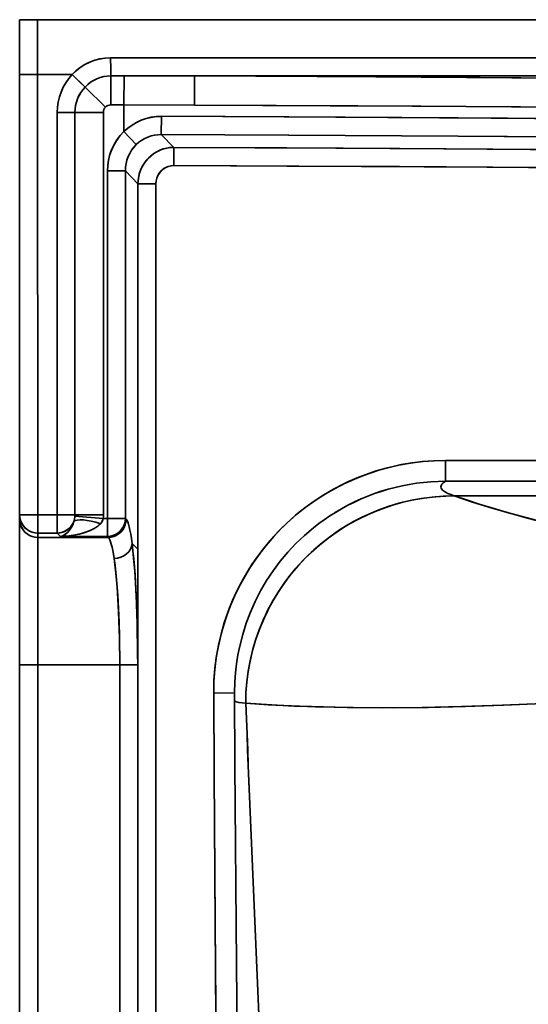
# Model space of a CAD drawing. Extents: x 290 to 1969, y 22 to 1622.
# Tile 3 of 12: x 290 to 411, y 441 to 676. Entities that reach past the tile are written whole.
import ezdxf

# ---------------------------------------------------------------- set-up
doc = ezdxf.new("R2010")
doc.units = 0

msp = doc.modelspace()

# ---------------------------------------------------------------- linework, layer by layer
at = {"color": 7, "lineweight": 35, "ltscale": 0.106953}
for p, q in [((289.55, 675.54), (293.83, 675.54)), ((293.83, 675.54), (289.55, 675.54))]:
    msp.add_line(p, q, dxfattribs=at)
at = {"color": 7, "lineweight": 35, "ltscale": 0.327}
for p, q in [((289.55, 675.54), (289.55, 662.46)), ((293.83, 675.54), (293.84, 662.46)), ((293.84, 662.46), (293.83, 675.54))]:
    msp.add_line(p, q, dxfattribs=at)
at = {"color": 7, "lineweight": 35}
for p, q in [((289.55, 243.9), (289.55, 675.54)), ((594.5, 675.54), (293.83, 675.54)), ((293.83, 675.54), (594.5, 675.54)), ((298.14, 675.54), (349.88, 675.54)), ((358.8, 675.54), (404.71, 675.54)), ((404.73, 675.54), (453.14, 675.54)), ((311.26, 666.45), (594.5, 666.45)), ((594.5, 666.45), (311.26, 666.45)), ((289.55, 557.45), (289.55, 662.46)), ((289.55, 662.46), (289.55, 557.45)), ((293.84, 662.46), (293.85, 557.45)), ((293.85, 557.45), (293.84, 662.46)), ((594.5, 662.11), (331.29, 662.11)), ((594.5, 662.11), (331.29, 662.11)), ((298.5, 557.45), (298.5, 653.4)), ((298.5, 557.45), (298.5, 653.4)), ((302.75, 653.4), (302.75, 557.45)), ((302.75, 557.45), (302.75, 653.4)), ((309.53, 653.4), (309.53, 557.45)), ((309.53, 557.45), (309.53, 653.4)), ((310.49, 556.61), (310.49, 639.46)), ((310.49, 639.46), (310.49, 556.61)), ((314.77, 556.61), (314.77, 639.46)), ((314.77, 639.46), (314.77, 556.61)), ((317.77, 636.4), (317.77, 549.23)), ((317.77, 636.4), (317.77, 549.23)), ((322.05, 243.9), (322.05, 636.4)), ((322.05, 636.4), (322.05, 243.9)), ((391.13, 570.43), (594.5, 570.43)), ((391.13, 570.43), (594.5, 570.43)), ((594.5, 565.46), (391.13, 565.46)), ((391.13, 565.46), (594.5, 565.46)), ((582.98, 561.97), (393.2, 561.97)), ((582.98, 561.97), (393.2, 561.97)), ((289.55, 521.67), (289.55, 556.42)), ((289.55, 556.42), (289.55, 521.67)), ((293.85, 552.08), (293.85, 521.67)), ((293.85, 521.67), (293.85, 552.08)), ((317.77, 549.23), (317.77, 243.9)), ((317.77, 243.9), (317.77, 549.23)), ((289.55, 244.28), (289.55, 521.67)), ((289.55, 521.67), (289.55, 244.28)), ((293.85, 521.67), (293.85, 244.28)), ((293.85, 244.28), (293.85, 521.67)), ((313.43, 243.9), (313.43, 521.67)), ((313.43, 521.67), (313.43, 243.9)), ((317.71, 243.9), (317.71, 521.67)), ((317.71, 521.67), (317.71, 243.9))]:
    msp.add_line(p, q, dxfattribs=at)
at = {"color": 7, "lineweight": 35, "ltscale": 0.107375}
for p, q in [((289.55, 675.54), (293.85, 675.54)), ((293.85, 675.54), (298.14, 675.54)), ((293.85, 557.45), (289.55, 557.45)), ((289.55, 557.45), (293.85, 557.45)), ((293.85, 521.67), (289.55, 521.67)), ((289.55, 521.67), (293.85, 521.67))]:
    msp.add_line(p, q, dxfattribs=at)
at = {"color": 7, "lineweight": 35, "ltscale": 0.222894}
msp.add_line((358.8, 675.54), (349.88, 675.54), dxfattribs=at)
at = {"color": 7, "lineweight": 35, "ltscale": 0.000534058}
msp.add_line((404.71, 675.54), (404.73, 675.54), dxfattribs=at)
at = {"color": 7, "lineweight": 35, "ltscale": 0.000120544}
msp.add_line((404.73, 675.54), (404.73, 675.54), dxfattribs=at)
at = {"color": 7, "lineweight": 35, "ltscale": 0.107137}
for p, q in [((289.55, 662.46), (293.84, 662.46)), ((293.84, 662.46), (289.55, 662.46))]:
    msp.add_line(p, q, dxfattribs=at)
at = {"color": 7, "lineweight": 35, "ltscale": 0.20536}
msp.add_line((293.84, 662.46), (302.05, 662.46), dxfattribs=at)
at = {"color": 7, "lineweight": 35, "ltscale": 0.172739}
msp.add_line((311.31, 655.22), (311.33, 662.13), dxfattribs=at)
at = {"color": 7, "lineweight": 35, "ltscale": 0.172741}
msp.add_line((311.31, 655.22), (311.33, 662.13), dxfattribs=at)
at = {"color": 7, "lineweight": 35, "ltscale": 0.077963}
for p, q in [((314.45, 662.13), (311.33, 662.13)), ((311.33, 662.13), (314.45, 662.13))]:
    msp.add_line(p, q, dxfattribs=at)
at = {"color": 7, "lineweight": 35, "ltscale": 0.172877}
msp.add_line((314.45, 662.13), (314.43, 655.21), dxfattribs=at)
at = {"color": 7, "lineweight": 35, "ltscale": 0.172874}
msp.add_line((314.43, 655.21), (314.45, 662.13), dxfattribs=at)
at = {"color": 7, "lineweight": 35, "ltscale": 0.420881}
msp.add_line((314.45, 662.13), (331.29, 662.11), dxfattribs=at)
msp.add_line((314.45, 662.13), (331.29, 662.11), dxfattribs=at)
at = {"color": 7, "lineweight": 35, "ltscale": 0.173736}
msp.add_line((331.27, 655.16), (331.29, 662.11), dxfattribs=at)
msp.add_line((331.27, 655.16), (331.29, 662.11), dxfattribs=at)
at = {"color": 7, "lineweight": 35, "ltscale": 0.171012}
msp.add_line((310.03, 654.68), (305.15, 659.46), dxfattribs=at)
at = {"color": 7, "lineweight": 35, "ltscale": 0.170956}
msp.add_line((305.15, 659.46), (310.03, 654.68), dxfattribs=at)
at = {"color": 7, "lineweight": 35, "ltscale": 0.077935}
msp.add_line((314.43, 655.21), (311.31, 655.22), dxfattribs=at)
msp.add_line((314.43, 655.21), (311.31, 655.22), dxfattribs=at)
at = {"color": 7, "lineweight": 35, "ltscale": 0.158842}
msp.add_line((314.43, 655.21), (314.43, 648.86), dxfattribs=at)
at = {"color": 7, "lineweight": 35, "ltscale": 0.420873}
for p, q in [((331.27, 655.16), (314.43, 655.21)), ((314.43, 655.21), (331.27, 655.16))]:
    msp.add_line(p, q, dxfattribs=at)
at = {"color": 7, "lineweight": 35, "ltscale": 0.106042}
for p, q in [((298.5, 653.4), (302.75, 653.4)), ((302.75, 653.4), (298.5, 653.4)), ((302.75, 557.45), (298.5, 557.45)), ((298.5, 557.45), (302.75, 557.45))]:
    msp.add_line(p, q, dxfattribs=at)
at = {"color": 7, "lineweight": 35, "ltscale": 0.169668}
msp.add_line((309.53, 653.4), (302.75, 653.4), dxfattribs=at)
at = {"color": 7, "lineweight": 35, "ltscale": 0.169667}
for p, q in [((309.53, 653.4), (302.75, 653.4)), ((309.53, 557.45), (302.75, 557.45)), ((302.75, 557.45), (309.53, 557.45))]:
    msp.add_line(p, q, dxfattribs=at)
at = {"color": 7, "lineweight": 35, "ltscale": 0.108585}
for p, q in [((323.35, 648.15), (323.36, 652.49)), ((323.35, 648.15), (323.36, 652.49)), ((326.34, 640.75), (326.36, 645.09)), ((326.34, 640.75), (326.36, 645.09)), ((293.85, 557.45), (293.85, 553.11)), ((298.5, 553.11), (298.5, 557.45)), ((310.49, 552.27), (310.49, 556.61))]:
    msp.add_line(p, q, dxfattribs=at)
at = {"color": 7, "lineweight": 35, "ltscale": 0.107397}
for p, q in [((317.38, 645.74), (314.43, 648.86)), ((314.43, 648.86), (317.38, 645.74))]:
    msp.add_line(p, q, dxfattribs=at)
at = {"color": 7, "lineweight": 35, "ltscale": 0.107053}
for p, q in [((326.36, 645.09), (323.35, 648.15)), ((323.35, 648.15), (326.36, 645.09))]:
    msp.add_line(p, q, dxfattribs=at)
at = {"color": 7, "lineweight": 35, "ltscale": 0.106966}
for p, q in [((314.77, 639.46), (310.49, 639.46)), ((314.77, 639.46), (310.49, 639.46)), ((322.05, 636.4), (317.77, 636.4)), ((322.05, 636.4), (317.77, 636.4)), ((314.77, 556.61), (310.49, 556.61)), ((310.49, 556.61), (314.77, 556.61)), ((317.71, 521.67), (313.43, 521.67)), ((317.71, 521.67), (313.43, 521.67))]:
    msp.add_line(p, q, dxfattribs=at)
at = {"color": 7, "lineweight": 35, "ltscale": 0.107008}
msp.add_line((317.77, 636.4), (314.77, 639.46), dxfattribs=at)
msp.add_line((317.77, 636.4), (314.77, 639.46), dxfattribs=at)
at = {"color": 7, "lineweight": 35, "ltscale": 0.124289}
msp.add_line((391.13, 570.43), (391.13, 565.46), dxfattribs=at)
msp.add_line((391.13, 570.43), (391.13, 565.46), dxfattribs=at)
at = {"color": 7, "lineweight": 35, "ltscale": 0.025722}
for p, q in [((289.55, 556.42), (289.55, 557.45)), ((289.55, 557.45), (289.55, 556.42)), ((293.85, 553.11), (293.85, 552.08)), ((293.85, 552.08), (293.85, 553.11))]:
    msp.add_line(p, q, dxfattribs=at)
at = {"color": 7, "lineweight": 35, "ltscale": 0.116359}
for p, q in [((293.85, 557.45), (298.5, 557.45)), ((298.5, 557.45), (293.85, 557.45)), ((298.5, 553.11), (293.85, 553.11)), ((293.85, 553.11), (298.5, 553.11))]:
    msp.add_line(p, q, dxfattribs=at)
at = {"color": 7, "lineweight": 35, "ltscale": 0.108583}
msp.add_line((293.85, 553.11), (293.85, 557.45), dxfattribs=at)
at = {"color": 7, "lineweight": 35, "ltscale": 0.108586}
for p, q in [((298.5, 557.45), (298.5, 553.11)), ((310.49, 556.61), (310.49, 552.27))]:
    msp.add_line(p, q, dxfattribs=at)
at = {"color": 7, "lineweight": 35, "ltscale": 0.169682}
for p, q in [((309.5, 556.61), (302.73, 557.13)), ((302.73, 557.13), (309.5, 556.61))]:
    msp.add_line(p, q, dxfattribs=at)
at = {"color": 7, "lineweight": 35, "ltscale": 0.024824}
msp.add_line((309.5, 556.61), (310.49, 556.61), dxfattribs=at)
msp.add_line((309.5, 556.61), (310.49, 556.61), dxfattribs=at)
at = {"color": 7, "lineweight": 35, "ltscale": 0.006768}
for p, q in [((314.77, 556.61), (314.96, 556.42)), ((314.96, 556.42), (314.77, 556.61)), ((310.68, 552.08), (310.49, 552.27)), ((310.68, 552.08), (310.49, 552.27))]:
    msp.add_line(p, q, dxfattribs=at)
at = {"color": 7, "lineweight": 35, "ltscale": 0.420872}
for p, q in [((293.85, 552.08), (310.68, 552.08)), ((310.68, 552.08), (293.85, 552.08))]:
    msp.add_line(p, q, dxfattribs=at)
at = {"color": 7, "lineweight": 35, "ltscale": 0.029337}
for p, q in [((299.33, 552.27), (298.5, 553.11)), ((298.5, 553.11), (299.33, 552.27))]:
    msp.add_line(p, q, dxfattribs=at)
at = {"color": 7, "lineweight": 35, "ltscale": 0.279176}
for p, q in [((310.49, 552.27), (299.33, 552.27)), ((299.33, 552.27), (310.49, 552.27))]:
    msp.add_line(p, q, dxfattribs=at)
at = {"color": 7, "lineweight": 35, "ltscale": 0.03523}
for p, q in [((316.38, 550.64), (317.36, 549.64)), ((317.36, 549.64), (316.38, 550.64))]:
    msp.add_line(p, q, dxfattribs=at)
at = {"color": 7, "lineweight": 35, "ltscale": 0.014553}
for p, q in [((317.36, 549.64), (317.77, 549.23)), ((317.77, 549.23), (317.36, 549.64))]:
    msp.add_line(p, q, dxfattribs=at)
at = {"color": 7, "lineweight": 35, "ltscale": 0.489474}
for p, q in [((313.43, 521.67), (293.85, 521.67)), ((293.85, 521.67), (313.43, 521.67))]:
    msp.add_line(p, q, dxfattribs=at)
at = {"color": 7, "lineweight": 35, "ltscale": 0.125}
msp.add_line((335.84, 514.95), (340.84, 514.97), dxfattribs=at)
at = {"color": 7, "lineweight": 35, "ltscale": 0.125001}
msp.add_line((335.84, 514.95), (340.84, 514.97), dxfattribs=at)
at = {"color": 7, "lineweight": 35}
for points in [[(302.05, 662.46), (302.95, 663.32), (303.92, 664.09), (304.97, 664.76), (306.07, 665.33), (307.23, 665.79), (308.54, 666.15), (309.89, 666.38), (311.26, 666.45)], [(311.26, 666.45), (311.28, 663.8), (311.3, 662.74), (311.33, 662.13)], [(311.26, 666.45), (311.28, 663.8), (311.3, 662.74), (311.33, 662.13)], [(302.05, 662.46), (305.07, 659.53), (305.15, 659.46)], [(305.15, 659.46), (303.76, 660.8), (302.06, 662.46)], [(331.29, 662.11), (360.5, 661.98), (389.7, 661.81), (428.55, 661.52), (471.75, 661.19), (493.36, 661.04), (525.79, 660.85)], [(525.79, 660.85), (493.34, 661.04), (471.73, 661.19), (428.51, 661.52), (385.33, 661.84), (363.71, 661.96), (331.29, 662.11)], [(525.76, 653.9), (486.82, 654.13), (447.94, 654.42), (409.05, 654.72), (370.2, 654.98), (331.27, 655.16)], [(525.76, 653.9), (493.3, 654.09), (471.68, 654.24), (428.46, 654.57), (385.3, 654.89), (363.67, 655.02), (331.27, 655.16)], [(323.36, 652.49), (352.69, 652.38), (402.02, 652.08), (443.37, 651.77), (463.76, 651.61), (483.8, 651.46), (504.08, 651.33), (525.76, 651.2)], [(323.36, 652.49), (353.76, 652.37), (394.2, 652.13), (429.6, 651.87), (465.01, 651.6), (505.51, 651.32), (525.76, 651.2)], [(310.49, 639.46), (310.55, 640.7), (310.73, 641.94), (311.02, 643.15), (311.42, 644.33), (311.93, 645.46), (312.64, 646.68), (313.48, 647.82), (314.43, 648.86)], [(525.74, 646.86), (496.48, 647.03), (438, 647.47), (394.15, 647.79), (353.72, 648.03), (323.35, 648.15)], [(323.35, 648.15), (353.74, 648.03), (394.17, 647.79), (429.57, 647.53), (464.98, 647.26), (505.48, 646.98), (525.74, 646.86)], [(326.36, 645.09), (325.34, 645.03), (324.35, 644.85), (323.38, 644.55), (322.45, 644.14), (321.58, 643.61), (320.77, 642.99), (320.04, 642.27), (319.4, 641.48), (318.85, 640.61), (318.41, 639.68), (318.09, 638.7), (317.87, 637.7), (317.8, 637.05), (317.77, 636.4)], [(326.36, 645.09), (365.01, 644.93), (390.77, 644.77), (442.31, 644.38), (493.83, 644), (519.6, 643.84), (564.19, 643.66)], [(564.19, 643.66), (546.69, 643.71), (509.71, 643.89), (485.04, 644.06), (435.71, 644.43), (380.22, 644.84), (353.29, 644.99), (326.36, 645.09)], [(326.34, 640.75), (325.67, 640.7), (325.01, 640.54), (324.39, 640.28), (323.81, 639.92), (323.3, 639.48), (322.86, 638.95), (322.51, 638.37), (322.26, 637.74), (322.1, 637.08), (322.05, 636.4)], [(326.34, 640.75), (325.67, 640.7), (325.02, 640.54), (324.4, 640.28), (323.83, 639.93), (323.32, 639.49), (322.88, 638.97), (322.52, 638.39), (322.26, 637.76), (322.11, 637.1), (322.05, 636.4)], [(564.18, 639.31), (546.69, 639.37), (509.68, 639.55), (485.02, 639.71), (435.69, 640.09), (380.2, 640.49), (353.27, 640.64), (326.34, 640.75)], [(564.18, 639.31), (520.43, 639.49), (500.52, 639.61), (460.71, 639.89), (400.99, 640.35), (371.13, 640.55), (326.34, 640.75)], [(335.84, 514.95), (335.91, 517.92), (336.14, 520.89), (336.53, 523.83), (337.08, 526.76), (337.78, 529.65), (338.64, 532.49), (339.64, 535.29), (340.8, 538.03), (342.1, 540.7), (343.48, 543.18), (344.98, 545.59), (346.6, 547.91), (348.33, 550.15), (350.18, 552.3), (352.14, 554.35), (354.16, 556.26), (356.27, 558.06), (358.46, 559.76), (360.74, 561.34), (363.1, 562.8), (365.53, 564.15), (368.02, 565.37), (370.45, 566.42), (372.93, 567.35), (375.45, 568.16), (378, 568.85), (380.59, 569.42), (383.2, 569.86), (385.84, 570.18), (388.48, 570.37), (391.13, 570.43)], [(335.84, 514.95), (335.9, 517.79), (336.11, 520.61), (336.47, 523.43), (336.96, 526.22), (337.6, 528.98), (338.38, 531.71), (339.3, 534.4), (340.36, 537.03), (341.55, 539.6), (342.86, 542.11), (344.31, 544.55), (345.87, 546.91), (347.56, 549.18), (349.36, 551.37), (351.26, 553.46), (353.28, 555.45), (355.39, 557.34), (357.6, 559.11), (359.81, 560.71), (362.1, 562.2), (364.46, 563.58), (366.88, 564.83), (369.41, 565.99), (372, 567.02), (374.64, 567.92), (377.32, 568.68), (380.04, 569.31), (382.79, 569.8), (385.56, 570.15), (388.34, 570.36), (391.13, 570.43)], [(393.2, 561.97), (392.39, 562.27), (391.68, 562.57), (391.13, 562.86), (390.68, 563.16), (390.44, 563.37), (390.26, 563.57), (390.1, 563.85), (390.04, 564.12), (390.09, 564.4), (390.28, 564.75), (390.63, 565.11), (391.13, 565.46)], [(393.2, 561.97), (392.39, 562.27), (391.68, 562.57), (391.13, 562.86), (390.68, 563.16), (390.44, 563.37), (390.26, 563.57), (390.1, 563.85), (390.04, 564.12), (390.09, 564.4), (390.28, 564.75), (390.63, 565.11), (391.13, 565.46)], [(343.49, 512.54), (343.55, 515.08), (343.75, 517.61), (344.08, 520.14), (344.54, 522.64), (345.12, 525.12), (345.84, 527.56), (346.68, 529.97), (347.65, 532.33), (348.73, 534.64), (349.81, 536.67), (350.98, 538.64), (352.25, 540.56), (353.8, 542.67), (355.46, 544.71), (357.22, 546.65), (359.09, 548.5), (361.06, 550.25), (363.12, 551.89), (365.27, 553.43), (367.21, 554.67), (369.2, 555.83), (371.25, 556.89), (373.6, 557.96), (376.01, 558.92), (378.47, 559.75), (380.97, 560.45), (383.51, 561.02), (386.08, 561.46), (388.66, 561.76), (391.27, 561.93), (393.2, 561.97)], [(343.49, 512.54), (343.55, 515.03), (343.74, 517.54), (344.07, 520.06), (344.52, 522.58), (345.12, 525.09), (345.84, 527.57), (346.71, 530.03), (347.7, 532.45), (348.8, 534.77), (350.02, 537.03), (351.36, 539.24), (352.82, 541.37), (354.39, 543.43), (356.07, 545.41), (357.85, 547.3), (359.73, 549.09), (361.71, 550.78), (363.77, 552.37), (365.9, 553.85), (368.11, 555.21), (370.37, 556.45), (372.69, 557.57), (375.06, 558.56), (377.46, 559.43), (380.06, 560.21), (382.69, 560.85), (385.32, 561.34), (387.96, 561.69), (390.59, 561.9), (393.2, 561.97)], [(393.2, 561.97), (397.63, 560.51), (402.27, 559.08), (407.09, 557.68), (410.7, 556.68), (414.38, 555.71), (418.37, 554.7), (422.44, 553.71), (429.58, 552.07), (437, 550.49)], [(393.2, 561.97), (396.13, 561), (399.16, 560.03), (402.45, 559.02), (405.84, 558.03), (412.67, 556.16), (419.77, 554.35), (427.13, 552.62), (432, 551.54), (437, 550.49)], [(289.55, 557.45), (289.61, 556.77), (289.77, 556.1), (290.03, 555.47), (290.38, 554.89), (290.83, 554.37), (291.35, 553.92), (291.93, 553.57), (292.56, 553.31), (293.22, 553.15), (293.85, 553.11)], [(293.85, 553.11), (293.18, 553.16), (292.52, 553.32), (291.89, 553.58), (291.32, 553.94), (290.8, 554.39), (290.36, 554.91), (290.01, 555.5), (289.76, 556.13), (289.6, 556.8), (289.55, 557.45)], [(309.5, 556.61), (309.42, 556.32), (309.24, 555.92), (309.05, 555.62), (308.81, 555.33)], [(309.5, 556.61), (309.38, 556.21), (309.06, 555.63), (308.81, 555.33)], [(310.49, 552.27), (311.16, 552.33), (311.82, 552.49), (312.44, 552.76), (313.01, 553.12), (313.52, 553.56), (313.95, 554.09), (314.31, 554.67), (314.56, 555.3), (314.72, 555.95), (314.77, 556.61)], [(314.77, 556.61), (314.72, 555.94), (314.55, 555.27), (314.29, 554.64), (313.94, 554.06), (313.5, 553.54), (312.98, 553.1), (312.41, 552.74), (311.79, 552.48), (311.13, 552.32), (310.49, 552.27)], [(364.87, 558.04), (363.53, 557.19), (362.22, 556.3), (360.93, 555.36), (359.68, 554.39), (357.52, 552.56), (355.47, 550.61), (353.54, 548.55), (351.72, 546.39), (350.03, 544.13), (348.47, 541.77), (347.04, 539.34), (345.75, 536.82), (344.61, 534.24), (343.61, 531.6), (342.76, 528.9), (342.07, 526.17), (341.64, 524.06), (341.3, 521.94), (341.06, 519.81), (340.9, 517.66), (340.84, 514.97)], [(293.85, 552.08), (293.18, 552.13), (292.52, 552.29), (291.89, 552.56), (291.32, 552.91), (290.8, 553.36), (290.37, 553.88), (290.01, 554.47), (289.76, 555.1), (289.6, 555.77), (289.55, 556.42)], [(289.55, 556.42), (289.61, 555.74), (289.77, 555.07), (290.03, 554.44), (290.38, 553.86), (290.82, 553.34), (291.34, 552.9), (291.92, 552.54), (292.55, 552.28), (293.21, 552.13), (293.85, 552.08)], [(302.47, 555.85), (302.17, 555.23), (301.77, 554.67), (301.29, 554.18), (300.75, 553.77), (300.14, 553.45), (299.5, 553.23), (299, 553.14), (298.5, 553.11)], [(298.5, 553.11), (299.18, 553.17), (299.84, 553.33), (300.46, 553.6), (301, 553.94), (301.49, 554.36), (301.91, 554.85), (302.26, 555.39), (302.47, 555.85)], [(302.47, 555.85), (302.2, 555.11), (301.89, 554.48), (301.43, 553.79), (300.94, 553.23), (300.41, 552.8), (299.87, 552.48), (299.33, 552.27)], [(299.33, 552.27), (299.88, 552.48), (300.43, 552.81), (300.97, 553.26), (301.45, 553.81), (301.9, 554.5), (302.21, 555.12), (302.47, 555.85)], [(308.81, 555.33), (308.52, 555.05), (308.22, 554.79), (307.71, 554.43), (307.18, 554.12), (306.57, 553.81), (305.93, 553.54), (305.14, 553.25), (304.33, 553.01), (302.85, 552.67), (301.36, 552.43), (300.35, 552.33), (299.33, 552.27)], [(308.81, 555.33), (308.52, 555.05), (308.21, 554.79), (307.71, 554.43), (307.18, 554.12), (306.25, 553.67), (305.29, 553.3), (303.84, 552.88), (302.36, 552.58), (301.36, 552.43), (300.36, 552.33), (299.33, 552.27)], [(314.96, 556.42), (314.91, 555.74), (314.74, 555.08), (314.48, 554.45), (314.13, 553.87), (313.69, 553.35), (313.17, 552.91), (312.6, 552.55), (311.98, 552.29), (311.32, 552.13), (310.68, 552.08)], [(310.68, 552.08), (311.35, 552.14), (312.01, 552.3), (312.63, 552.57), (313.2, 552.93), (313.71, 553.37), (314.14, 553.89), (314.5, 554.48), (314.75, 555.11), (314.91, 555.77), (314.96, 556.42)], [(316.38, 550.64), (316.75, 547.23), (317.07, 543.12), (317.34, 538.41), (317.58, 531.56), (317.7, 524.2), (317.71, 521.67)], [(317.71, 521.67), (317.65, 528.35), (317.48, 534.89), (317.2, 541.15), (317, 544.13), (316.77, 546.93), (316.58, 548.86), (316.38, 550.64)], [(313.43, 521.67), (313.36, 528.08), (313.16, 534.33), (313, 537.34), (312.81, 540.21), (312.58, 542.91), (312.32, 545.39), (312.1, 547.02)], [(313.43, 521.67), (313.35, 528.44), (313.26, 531.8), (313.12, 535.08), (312.95, 538.18), (312.74, 541.14), (312.45, 544.25), (312.1, 547.02)], [(338.47, 266.54), (338, 300.08), (337.35, 348.61), (336.66, 406.51), (336.47, 425.48), (336.16, 460.5), (335.93, 495.5), (335.84, 514.95)], [(338.47, 266.54), (337.85, 310.77), (337.29, 352.77), (336.61, 411.35), (336.17, 459.88), (335.93, 495.79), (335.84, 514.95)], [(340.84, 514.97), (340.92, 497.76), (341.25, 450.37), (341.75, 398.25)], [(343.49, 512.54), (342.61, 512.62), (341.86, 512.74), (341.3, 512.87), (340.84, 513.03)], [(343.49, 512.54), (342.61, 512.62), (341.86, 512.74), (341.3, 512.87), (340.84, 513.03)], [(343.49, 512.54), (347.19, 512.28), (351.03, 512.05), (355.06, 511.86), (359.21, 511.71), (367.68, 511.51), (376.47, 511.45), (385.56, 511.52), (394.94, 511.72), (404.73, 512.05), (414.43, 512.48)], [(343.49, 512.54), (348.82, 512.18), (354.39, 511.89), (360.17, 511.67), (364.62, 511.56), (369.16, 511.49), (378.49, 511.45), (387.01, 511.54), (395.82, 511.74), (404.98, 512.06), (414.43, 512.48)]]:
    msp.add_lwpolyline(points, dxfattribs=at)
for centre, radius, start, end in [((311.34, 653.62), 8.52, 90.0522, 136.6443), ((311.34, 653.62), 8.52, 90.0495, 136.6457), ((311.3, 653.47), 1.75, 89.6097, 136.3261), ((311.3, 653.47), 1.75, 89.6099, 136.3258), ((311.38, 653.42), 1.85, 136.8884, 180.4486), ((311.38, 653.42), 1.85, 136.8822, 180.4439), ((323.33, 639.76), 12.73, 89.8664, 134.3614), ((323.33, 639.75), 12.73, 89.8675, 134.3606), ((323.29, 639.69), 8.46, 89.5878, 134.3108), ((323.29, 639.69), 8.46, 89.5881, 134.3108), ((391.22, 514.97), 50.49, 90.1027, 121.4677), ((391.22, 514.97), 50.49, 90.1024, 121.4584), ((297.81, 557.48), 4.94, 340.7213, 355.9469), ((297.81, 557.48), 4.93, 340.7197, 355.9631), ((298.38, 557.45), 4.37, 355.7812, 0.0001), ((298.36, 557.45), 4.38, 355.7799, 359.9861), ((298.17, 557.45), 11.37, 355.7815, 359.9998), ((298.17, 557.45), 11.36, 355.7812, 0.0001), ((46028, 2410.23), 45723.91, 182.378649, 182.676514), ((46012.49, 2409.49), 45708.38, 182.378526, 182.676487)]:
    msp.add_arc(centre, radius, start, end, dxfattribs=at)
for centre, major_axis, ratio, start_param, end_param in [((311.29, 653.46), (0.87, -12.96), 0.982987, 3.075462, 3.881521), ((311.47, 653.31), (2.92, -12.87), 0.981374, 3.727063, 4.486592), ((311.42, 653.33), (2.23, -12.97), 0.980533, 3.778834, 4.539919), ((311.4, 653.32), (2.24, -8.52), 0.981028, 3.687738, 4.451149), ((311.43, 653.31), (2.7, -8.41), 0.981319, 3.635073, 4.397079), ((323.37, 639.39), (2.07, -12.93), 0.982247, 3.747651, 4.551159), ((323.42, 639.36), (3.28, -8.17), 0.978906, 3.525049, 4.326872), ((323.39, 639.38), (2.83, -8.31), 0.978729, 3.578054, 4.381579), ((326.36, 636.37), (0.01, -8.72), 0.985091, 3.141152, 4.7072), ((308.81, 553.28), (-6.46, 2.37), 0.281016, 4.815175, 6.168291), ((308.81, 553.28), (-6.46, 2.37), 0.281011, 4.81517, 6.168287), ((314.7, 521.68), (0, -34.87), 0.086192, 2.550867, 3.054318), ((314.7, 521.67), (0, -34.88), 0.086184, 2.550929, 3.054326), ((310.42, 521.68), (0, -30.51), 0.098505, 2.550865, 3.054317), ((310.42, 521.67), (0, -30.52), 0.098484, 2.55096, 3.054343), ((312.1, 550.64), (-4.25, -0.6), 0.84047, 1.452161, 2.974372), ((312.1, 550.64), (-4.25, -0.6), 0.84047, 1.452162, 2.974373)]:
    msp.add_ellipse(centre, major_axis=major_axis, ratio=ratio, start_param=start_param, end_param=end_param, dxfattribs=at)

doc.saveas('drawing.dxf')
